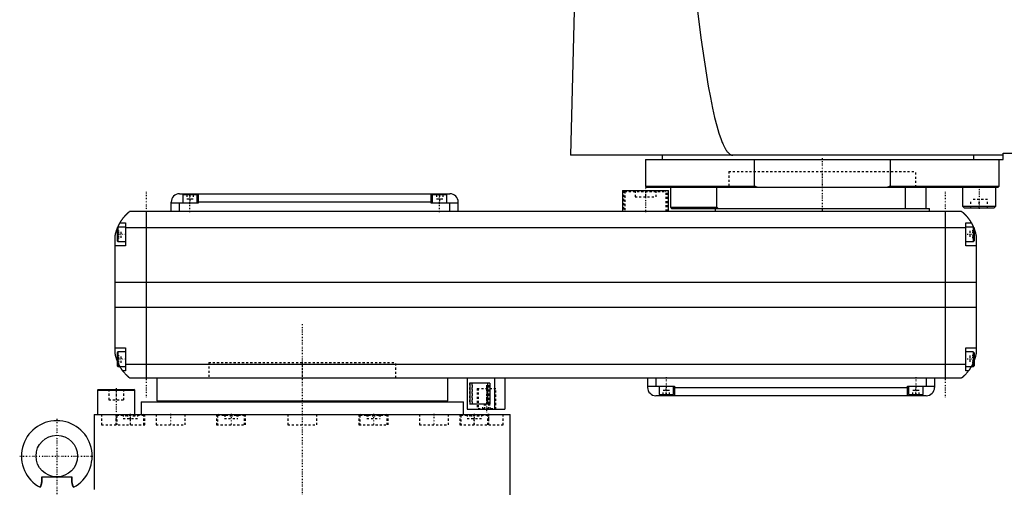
# Model space of a CAD drawing. Extents: x -181 to 706, y -1 to 1168.
# Tile 2 of 5: x -136 to 338, y 328 to 553. Entities that reach past the tile are written whole.
import ezdxf

# ---------------------------------------------------------------- set-up
doc = ezdxf.new("R2010")
doc.units = 0
doc.linetypes.add('CENTER', pattern=[1.5, 0.45, -0.5, 0.05, -0.5])
doc.linetypes.add('DASHED', pattern=[2, 1, -1])
for name, color, linetype in [('AM_0', 7, 'CONTINUOUS'), ('AM_3', 7, 'DASHED'), ('AM_7', 7, 'CENTER')]:
    doc.layers.add(name, color=color, linetype=linetype)

msp = doc.modelspace()

# ---------------------------------------------------------------- linework, layer by layer
at = {"layer": 'AM_0', "color": 7, "linetype": 'CONTINUOUS'}
for p, q in [((131.05, 568.63), (128.96, 487.5)), ((337, 485.5), (337, 488.5)), ((337, 488.5), (379, 488.5)), ((337, 487.5), (128.96, 487.5)), ((165, 485.5), (165, 472.7)), ((165, 485.5), (337, 485.5)), ((173, 487.5), (173, 485.5)), ((217.4, 472.7), (217.4, 485.5)), ((282.6, 485.5), (282.6, 472.7)), ((322.83, 485.5), (322.83, 487.5)), ((335, 472.7), (335, 485.5)), ((-59, 469), (71, 469)), ((-54, 469), (-54, 468.5)), ((-50, 469), (-50, 464.5)), ((62, 464.5), (62, 469)), ((66, 469), (66, 468.5)), ((154, 470.5), (154, 460.5)), ((154, 470.5), (176, 470.5)), ((165, 472.7), (165.5, 472.2)), ((165, 472.7), (217.4, 472.7)), ((165.5, 472.2), (334.5, 472.2)), ((176, 460.5), (176, 470.5)), ((177, 472.2), (177, 462.5)), ((199.28, 462.5), (199.28, 472.2)), ((218.73, 472.2), (217.4, 472.7)), ((282.6, 472.7), (281.27, 472.2)), ((282.6, 472.7), (335, 472.7)), ((290, 462), (290, 472.2)), ((300, 462), (300, 472.2)), ((317.55, 472.2), (317.45, 472.1)), ((317.45, 472.1), (317.45, 463)), ((317.45, 472.1), (333.45, 472.1)), ((333.45, 472.1), (333.35, 472.2)), ((333.45, 463), (333.45, 472.1)), ((334.5, 472.2), (335, 472.7)), ((-63, 460.5), (-63, 465)), ((-50, 464.5), (-63, 464.5)), ((-59, 460.5), (-59, 464.5)), ((-57.5, 468.5), (-57.5, 464.5)), ((-50.5, 468.5), (-57.5, 468.5)), ((-50.5, 464.5), (-50.5, 468.5)), ((62, 465), (-50, 465)), ((75, 464.5), (62, 464.5)), ((62.5, 468.5), (62.5, 464.5)), ((69.5, 468.5), (62.5, 468.5)), ((69.5, 464.5), (69.5, 468.5)), ((71, 460.5), (71, 464.5)), ((75, 460.5), (75, 465)), ((317, 460.5), (-83, 460.5)), ((-75, 460.5), (-75, 380.5)), ((177, 462.5), (177.5, 462)), ((177, 462.5), (199.28, 462.5)), ((177.5, 462), (301.5, 462)), ((198.5, 462), (198.5, 460.5)), ((200, 462), (199.28, 462.5)), ((301.5, 460.5), (301.5, 462)), ((309, 460.5), (309, 380.5)), ((317.45, 463), (318.25, 462.2)), ((317.45, 463), (333.45, 463)), ((318.25, 462.2), (332.65, 462.2)), ((332.65, 462.2), (333.45, 463)), ((-87.65, 455), (-85, 455)), ((-85, 455), (-85, 444)), ((319, 444), (319, 455)), ((319, 455), (321.65, 455)), ((-88.6, 453), (-89, 452.6)), ((-89, 452.6), (-89, 446.4)), ((-85, 453), (-88.6, 453)), ((-88.6, 453), (-88.6, 446)), ((-85, 452.8), (319, 452.8)), ((322.6, 453), (319, 453)), ((323, 452.6), (322.6, 453)), ((322.6, 453), (322.6, 446)), ((323, 452.6), (323, 446.4)), ((-90, 392.5), (-90, 448.5)), ((-89, 446.4), (-88.6, 446)), ((-88.6, 446), (-85, 446)), ((319, 446), (322.6, 446)), ((322.6, 446), (323, 446.4)), ((324, 448.5), (324, 392.5)), ((-85, 444), (-90, 444)), ((324, 444), (319, 444)), ((-90, 426.46), (324, 426.46)), ((-90, 414.6), (324, 414.6)), ((-90, 395), (-85, 395)), ((-88.6, 393), (-89, 392.6)), ((-85, 393), (-88.6, 393)), ((-88.6, 393), (-88.6, 386)), ((-85, 395), (-85, 384)), ((319, 395), (324, 395)), ((319, 384), (319, 395)), ((322.6, 393), (319, 393)), ((323, 392.6), (322.6, 393)), ((322.6, 393), (322.6, 386)), ((-89, 392.6), (-89, 386.4)), ((323, 392.6), (323, 386.4)), ((-89, 386.4), (-88.6, 386)), ((-88.6, 386), (-85, 386)), ((-85, 384), (-86.34, 384)), ((-85, 387.22), (319, 387.22)), ((319, 386), (322.6, 386)), ((320.34, 384), (319, 384)), ((322.6, 386), (323, 386.4)), ((-83, 380.5), (317, 380.5)), ((-70, 380.5), (-70, 369.5)), ((70, 369.5), (70, 380.5)), ((79.35, 380.5), (79.35, 365.5)), ((92.35, 380.5), (92.35, 365.5)), ((97.35, 380.5), (97.35, 365.5)), ((166, 380.5), (166, 376)), ((170, 380.5), (170, 376.5)), ((300, 380.5), (300, 376.5)), ((304, 380.5), (304, 376)), ((-98.1, 375), (-98.5, 374.6)), ((-98.5, 374.6), (-98.5, 363)), ((-98.5, 374.6), (-80.5, 374.6)), ((-98.1, 375), (-80.9, 375)), ((-80.5, 374.6), (-80.9, 375)), ((-80.5, 363), (-80.5, 374.6)), ((90.17, 378), (80.74, 378)), ((80.74, 368), (80.74, 378)), ((89.06, 378), (89.06, 368)), ((90.17, 378), (90.17, 368)), ((166, 376.5), (179, 376.5)), ((171.5, 376.5), (171.5, 372.5)), ((178.5, 372.5), (178.5, 376.5)), ((179, 376.5), (179, 372)), ((179, 376), (291, 376)), ((291, 376.5), (304, 376.5)), ((291, 372), (291, 376.5)), ((291.5, 376.5), (291.5, 372.5)), ((298.5, 372.5), (298.5, 376.5)), ((-70, 369.5), (70, 369.5)), ((-55, 369.5), (-55, 369)), ((55, 369), (55, 369.5)), ((300, 372), (170, 372)), ((171.5, 372.5), (178.5, 372.5)), ((175, 372), (175, 372.5)), ((291.5, 372.5), (298.5, 372.5)), ((295, 372), (295, 372.5)), ((-77.5, 369), (-77.5, 363)), ((-77.5, 369), (77.5, 369)), ((77.5, 363), (77.5, 369)), ((79.35, 365.5), (97.35, 365.5)), ((90.17, 368), (80.74, 368)), ((-100, 363), (-100, 327)), ((-100, 363), (100, 363)), ((100, 169.7), (100, 363)), ((-125.28, 333), (-110.72, 333))]:
    msp.add_line(p, q, dxfattribs=at)
for points in [[(188.61, 568.63, 0), (191.63, 543.92, 0), (195.19, 520.7, 0), (196.21, 515.19, 0), (197.23, 510.17, 0), (197.74, 507.85, 0), (198.25, 505.66, 0), (199.28, 501.64, 0), (200.31, 498.12, 0), (201.33, 495.11, 0), (201.93, 493.58, 0), (202.11, 493.17, 0), (202.28, 492.78, 0), (202.36, 492.59, 0), (202.45, 492.41, 0), (202.62, 492.04, 0), (202.79, 491.69, 0), (202.96, 491.36, 0), (203.13, 491.04, 0), (203.31, 490.73, 0), (203.39, 490.58, 0), (203.48, 490.44, 0), (203.65, 490.16, 0), (203.82, 489.89, 0), (203.91, 489.76, 0), (203.99, 489.64, 0), (204.16, 489.4, 0), (204.34, 489.18, 0), (204.42, 489.07, 0), (204.51, 488.97, 0), (204.68, 488.77, 0), (204.85, 488.59, 0), (205.02, 488.42, 0), (205.2, 488.27, 0), (205.37, 488.13, 0), (205.45, 488.07, 0), (205.54, 488, 0), (205.71, 487.89, 0), (205.88, 487.8, 0), (206.05, 487.71, 0), (206.16, 487.67, 0), (206.18, 487.66, 0), (206.21, 487.65, 0), (206.23, 487.64, 0), (206.24, 487.64, 0), (206.27, 487.63, 0), (206.3, 487.62, 0), (206.33, 487.61, 0), (206.36, 487.6, 0), (206.38, 487.59, 0), (206.4, 487.59, 0), (206.41, 487.58, 0), (206.44, 487.57, 0), (206.47, 487.57, 0), (206.48, 487.56, 0), (206.5, 487.56, 0), (206.53, 487.55, 0), (206.56, 487.55, 0), (206.57, 487.54, 0), (206.58, 487.54, 0), (206.61, 487.54, 0), (206.64, 487.53, 0), (206.67, 487.53, 0), (206.7, 487.52, 0), (206.73, 487.52, 0), (206.74, 487.52, 0), (206.76, 487.51, 0), (206.79, 487.51, 0), (206.81, 487.51, 0), (206.84, 487.51, 0), (206.87, 487.5, 0), (206.9, 487.5, 0), (206.91, 487.5, 0), (206.93, 487.5, 0), (206.96, 487.5, 0), (206.99, 487.5, 0), (207, 487.5, 0)], [(-87.65, 455, 0), (-87.62, 455.05, 0), (-87.57, 455.14, 0), (-87.52, 455.23, 0), (-87.49, 455.27, 0), (-87.46, 455.32, 0), (-87.41, 455.41, 0), (-87.35, 455.5, 0), (-87.3, 455.59, 0), (-87.24, 455.68, 0), (-87.19, 455.76, 0), (-87.16, 455.81, 0), (-87.13, 455.85, 0), (-87.07, 455.94, 0), (-87.02, 456.03, 0), (-86.96, 456.11, 0), (-86.9, 456.2, 0), (-86.85, 456.28, 0), (-86.82, 456.33, 0), (-86.79, 456.37, 0), (-86.73, 456.45, 0), (-86.67, 456.53, 0), (-86.64, 456.58, 0), (-86.62, 456.62, 0), (-86.56, 456.7, 0), (-86.5, 456.78, 0), (-86.47, 456.82, 0), (-86.44, 456.86, 0), (-86.38, 456.94, 0), (-86.33, 457.01, 0), (-86.27, 457.09, 0), (-86.21, 457.17, 0), (-86.15, 457.24, 0), (-86.12, 457.28, 0), (-86.1, 457.32, 0), (-86.04, 457.39, 0), (-85.98, 457.46, 0), (-85.92, 457.54, 0), (-85.87, 457.61, 0), (-85.81, 457.68, 0), (-85.78, 457.71, 0), (-85.75, 457.75, 0), (-85.69, 457.82, 0), (-85.64, 457.89, 0), (-85.58, 457.95, 0), (-85.52, 458.02, 0), (-85.47, 458.08, 0), (-85.44, 458.12, 0), (-85.41, 458.15, 0), (-85.36, 458.21, 0), (-85.3, 458.28, 0), (-85.25, 458.34, 0), (-85.19, 458.4, 0), (-85.14, 458.46, 0), (-85.11, 458.49, 0), (-85.08, 458.52, 0), (-85.03, 458.58, 0), (-84.97, 458.64, 0), (-84.92, 458.7, 0), (-84.87, 458.75, 0), (-84.81, 458.81, 0), (-84.79, 458.84, 0), (-84.76, 458.87, 0), (-84.71, 458.92, 0), (-84.66, 458.98, 0), (-84.63, 459, 0), (-84.6, 459.03, 0), (-84.55, 459.08, 0), (-84.5, 459.13, 0), (-84.48, 459.16, 0), (-84.45, 459.18, 0), (-84.4, 459.23, 0), (-84.35, 459.28, 0), (-84.3, 459.33, 0), (-84.25, 459.38, 0), (-84.2, 459.43, 0), (-84.18, 459.45, 0), (-84.16, 459.47, 0), (-84.11, 459.52, 0), (-84.06, 459.56, 0), (-84.02, 459.61, 0), (-83.97, 459.65, 0), (-83.93, 459.69, 0), (-83.9, 459.71, 0), (-83.88, 459.73, 0), (-83.84, 459.77, 0), (-83.8, 459.81, 0), (-83.75, 459.85, 0), (-83.71, 459.88, 0), (-83.67, 459.92, 0), (-83.66, 459.94, 0), (-83.64, 459.95, 0), (-83.6, 459.99, 0), (-83.56, 460.02, 0), (-83.53, 460.05, 0), (-83.49, 460.08, 0), (-83.46, 460.11, 0), (-83.44, 460.13, 0), (-83.43, 460.14, 0), (-83.39, 460.17, 0), (-83.36, 460.19, 0), (-83.34, 460.22, 0), (-83.31, 460.24, 0), (-83.28, 460.27, 0), (-83.27, 460.28, 0), (-83.25, 460.29, 0), (-83.23, 460.31, 0), (-83.21, 460.33, 0), (-83.2, 460.34, 0), (-83.18, 460.35, 0), (-83.16, 460.36, 0), (-83.14, 460.38, 0), (-83.13, 460.39, 0), (-83.13, 460.4, 0), (-83.11, 460.41, 0), (-83.09, 460.42, 0), (-83.08, 460.44, 0), (-83.06, 460.45, 0), (-83.05, 460.46, 0), (-83.05, 460.46, 0), (-83.04, 460.47, 0), (-83.03, 460.47, 0), (-83.02, 460.48, 0), (-83.02, 460.49, 0), (-83.01, 460.49, 0), (-83.01, 460.49, 0), (-83.01, 460.5, 0), (-83, 460.5, 0), (-83, 460.5, 0), (-83, 460.5, 0), (-83, 460.5, 0)], [(317, 460.5, 0), (317, 460.5, 0), (317, 460.5, 0), (317, 460.5, 0), (317.01, 460.5, 0), (317.01, 460.49, 0), (317.01, 460.49, 0), (317.02, 460.49, 0), (317.02, 460.48, 0), (317.03, 460.47, 0), (317.04, 460.47, 0), (317.05, 460.46, 0), (317.05, 460.46, 0), (317.06, 460.45, 0), (317.08, 460.44, 0), (317.09, 460.42, 0), (317.11, 460.41, 0), (317.12, 460.4, 0), (317.13, 460.39, 0), (317.14, 460.38, 0), (317.16, 460.37, 0), (317.18, 460.35, 0), (317.19, 460.34, 0), (317.2, 460.33, 0), (317.23, 460.31, 0), (317.25, 460.29, 0), (317.27, 460.28, 0), (317.28, 460.27, 0), (317.3, 460.24, 0), (317.33, 460.22, 0), (317.36, 460.2, 0), (317.39, 460.17, 0), (317.42, 460.14, 0), (317.44, 460.13, 0), (317.46, 460.11, 0), (317.49, 460.08, 0), (317.52, 460.05, 0), (317.56, 460.02, 0), (317.6, 459.99, 0), (317.63, 459.96, 0), (317.65, 459.94, 0), (317.67, 459.92, 0), (317.71, 459.89, 0), (317.75, 459.85, 0), (317.79, 459.81, 0), (317.83, 459.77, 0), (317.88, 459.74, 0), (317.9, 459.72, 0), (317.92, 459.69, 0), (317.96, 459.65, 0), (318.01, 459.61, 0), (318.06, 459.57, 0), (318.1, 459.52, 0), (318.15, 459.48, 0), (318.17, 459.46, 0), (318.2, 459.43, 0), (318.25, 459.39, 0), (318.29, 459.34, 0), (318.34, 459.29, 0), (318.39, 459.24, 0), (318.44, 459.19, 0), (318.47, 459.17, 0), (318.49, 459.14, 0), (318.54, 459.09, 0), (318.6, 459.04, 0), (318.62, 459.01, 0), (318.65, 458.98, 0), (318.7, 458.93, 0), (318.75, 458.87, 0), (318.78, 458.85, 0), (318.81, 458.82, 0), (318.86, 458.76, 0), (318.91, 458.71, 0), (318.97, 458.65, 0), (319.02, 458.59, 0), (319.07, 458.53, 0), (319.1, 458.5, 0), (319.13, 458.47, 0), (319.18, 458.41, 0), (319.24, 458.35, 0), (319.29, 458.28, 0), (319.35, 458.22, 0), (319.41, 458.16, 0), (319.43, 458.12, 0), (319.46, 458.09, 0), (319.52, 458.02, 0), (319.58, 457.96, 0), (319.63, 457.89, 0), (319.69, 457.82, 0), (319.75, 457.75, 0), (319.78, 457.72, 0), (319.81, 457.68, 0), (319.86, 457.61, 0), (319.92, 457.54, 0), (319.98, 457.46, 0), (320.04, 457.39, 0), (320.1, 457.32, 0), (320.13, 457.28, 0), (320.15, 457.24, 0), (320.21, 457.16, 0), (320.27, 457.09, 0), (320.33, 457.01, 0), (320.39, 456.93, 0), (320.45, 456.85, 0), (320.48, 456.81, 0), (320.51, 456.77, 0), (320.56, 456.69, 0), (320.62, 456.61, 0), (320.65, 456.57, 0), (320.68, 456.52, 0), (320.74, 456.44, 0), (320.8, 456.36, 0), (320.83, 456.32, 0), (320.85, 456.27, 0), (320.91, 456.19, 0), (320.97, 456.1, 0), (321.02, 456.02, 0), (321.08, 455.93, 0), (321.14, 455.84, 0), (321.16, 455.8, 0), (321.19, 455.76, 0), (321.25, 455.67, 0), (321.3, 455.58, 0), (321.49, 455.27, 0), (321.65, 455, 0)], [(-88.69, 452.91, 0), (-88.65, 453.01, 0), (-88.56, 453.21, 0), (-88.47, 453.4, 0), (-88.43, 453.49, 0), (-88.39, 453.58, 0), (-88.31, 453.76, 0), (-88.22, 453.92, 0), (-88.14, 454.08, 0), (-88.07, 454.23, 0), (-88, 454.36, 0), (-87.96, 454.43, 0), (-87.93, 454.49, 0), (-87.87, 454.6, 0), (-87.82, 454.7, 0), (-87.77, 454.79, 0), (-87.73, 454.86, 0), (-87.7, 454.91, 0), (-87.68, 454.94, 0), (-87.67, 454.96, 0), (-87.66, 454.98, 0), (-87.65, 455, 0), (-87.65, 455, 0)], [(321.65, 455, 0), (321.65, 455, 0), (321.66, 454.98, 0), (321.67, 454.96, 0), (321.68, 454.94, 0), (321.7, 454.91, 0), (321.73, 454.86, 0), (321.77, 454.79, 0), (321.82, 454.7, 0), (321.87, 454.6, 0), (321.93, 454.49, 0), (321.96, 454.43, 0), (322, 454.36, 0), (322.07, 454.23, 0), (322.14, 454.08, 0), (322.22, 453.92, 0), (322.31, 453.76, 0), (322.39, 453.58, 0), (322.43, 453.49, 0), (322.47, 453.4, 0), (322.56, 453.21, 0), (322.65, 453.01, 0), (322.69, 452.91, 0)], [(-90, 448.5, 0), (-89.98, 448.61, 0), (-89.94, 448.82, 0), (-89.9, 449.03, 0), (-89.88, 449.13, 0), (-89.86, 449.23, 0), (-89.81, 449.44, 0), (-89.77, 449.64, 0), (-89.72, 449.85, 0), (-89.66, 450.05, 0), (-89.61, 450.26, 0), (-89.58, 450.36, 0), (-89.55, 450.46, 0), (-89.49, 450.67, 0), (-89.43, 450.87, 0), (-89.37, 451.08, 0), (-89.31, 451.28, 0), (-89.24, 451.48, 0), (-89.21, 451.57, 0), (-89.17, 451.67, 0), (-89.1, 451.86, 0), (-89.03, 452.05, 0), (-89, 452.14, 0)], [(323, 452.14, 0), (323.03, 452.05, 0), (323.1, 451.86, 0), (323.17, 451.67, 0), (323.21, 451.57, 0), (323.24, 451.48, 0), (323.31, 451.28, 0), (323.37, 451.08, 0), (323.43, 450.87, 0), (323.49, 450.67, 0), (323.55, 450.46, 0), (323.58, 450.36, 0), (323.61, 450.26, 0), (323.66, 450.05, 0), (323.72, 449.85, 0), (323.77, 449.64, 0), (323.81, 449.44, 0), (323.86, 449.23, 0), (323.88, 449.13, 0), (323.9, 449.03, 0), (323.94, 448.82, 0), (323.98, 448.61, 0), (324, 448.5, 0)], [(-89, 388.86, 0), (-89.04, 388.96, 0), (-89.11, 389.16, 0), (-89.18, 389.36, 0), (-89.22, 389.46, 0), (-89.25, 389.56, 0), (-89.32, 389.76, 0), (-89.38, 389.97, 0), (-89.45, 390.18, 0), (-89.51, 390.39, 0), (-89.57, 390.59, 0), (-89.6, 390.7, 0), (-89.63, 390.8, 0), (-89.68, 391.01, 0), (-89.73, 391.22, 0), (-89.78, 391.43, 0), (-89.83, 391.63, 0), (-89.87, 391.83, 0), (-89.89, 391.93, 0), (-89.91, 392.03, 0), (-89.95, 392.22, 0), (-89.98, 392.41, 0), (-90, 392.5, 0)], [(324, 392.5, 0), (323.98, 392.41, 0), (323.95, 392.22, 0), (323.91, 392.03, 0), (323.89, 391.93, 0), (323.87, 391.83, 0), (323.83, 391.63, 0), (323.78, 391.43, 0), (323.73, 391.22, 0), (323.68, 391.01, 0), (323.63, 390.8, 0), (323.6, 390.7, 0), (323.57, 390.59, 0), (323.51, 390.39, 0), (323.45, 390.18, 0), (323.38, 389.97, 0), (323.32, 389.76, 0), (323.25, 389.56, 0), (323.22, 389.46, 0), (323.18, 389.36, 0), (323.11, 389.16, 0), (323.04, 388.96, 0), (323, 388.86, 0)], [(-86.34, 384, 0), (-86.34, 384, 0), (-86.35, 384.02, 0), (-86.37, 384.04, 0), (-86.38, 384.06, 0), (-86.4, 384.08, 0), (-86.44, 384.14, 0), (-86.49, 384.21, 0), (-86.55, 384.29, 0), (-86.62, 384.39, 0), (-86.7, 384.5, 0), (-86.74, 384.56, 0), (-86.78, 384.62, 0), (-86.87, 384.75, 0), (-86.96, 384.89, 0), (-87.06, 385.04, 0), (-87.16, 385.2, 0), (-87.27, 385.36, 0), (-87.32, 385.45, 0), (-87.37, 385.53, 0), (-87.48, 385.71, 0), (-87.59, 385.9, 0), (-87.65, 386, 0)], [(-83, 380.5, 0), (-83, 380.5, 0), (-83.01, 380.51, 0), (-83.02, 380.51, 0), (-83.02, 380.52, 0), (-83.03, 380.52, 0), (-83.03, 380.52, 0), (-83.04, 380.53, 0), (-83.04, 380.54, 0), (-83.05, 380.54, 0), (-83.06, 380.55, 0), (-83.07, 380.56, 0), (-83.07, 380.56, 0), (-83.08, 380.57, 0), (-83.09, 380.57, 0), (-83.1, 380.58, 0), (-83.11, 380.59, 0), (-83.11, 380.59, 0), (-83.13, 380.61, 0), (-83.14, 380.62, 0), (-83.15, 380.62, 0), (-83.16, 380.63, 0), (-83.17, 380.64, 0), (-83.19, 380.66, 0), (-83.21, 380.67, 0), (-83.22, 380.69, 0), (-83.24, 380.7, 0), (-83.25, 380.71, 0), (-83.26, 380.72, 0), (-83.28, 380.74, 0), (-83.3, 380.75, 0), (-83.32, 380.77, 0), (-83.35, 380.79, 0), (-83.37, 380.81, 0), (-83.38, 380.82, 0), (-83.39, 380.83, 0), (-83.42, 380.85, 0), (-83.44, 380.87, 0), (-83.47, 380.9, 0), (-83.49, 380.92, 0), (-83.52, 380.94, 0), (-83.54, 380.96, 0), (-83.55, 380.97, 0), (-83.58, 380.99, 0), (-83.61, 381.02, 0), (-83.64, 381.05, 0), (-83.67, 381.07, 0), (-83.7, 381.1, 0), (-83.71, 381.11, 0), (-83.73, 381.13, 0), (-83.76, 381.16, 0), (-83.79, 381.19, 0), (-83.83, 381.22, 0), (-83.86, 381.25, 0), (-83.89, 381.28, 0), (-83.91, 381.3, 0), (-83.93, 381.31, 0), (-83.96, 381.35, 0), (-84, 381.38, 0), (-84.02, 381.4, 0), (-84.04, 381.41, 0), (-84.07, 381.45, 0), (-84.11, 381.48, 0), (-84.13, 381.5, 0), (-84.15, 381.52, 0), (-84.19, 381.56, 0), (-84.22, 381.59, 0), (-84.26, 381.63, 0), (-84.3, 381.67, 0), (-84.34, 381.71, 0), (-84.36, 381.73, 0), (-84.38, 381.75, 0), (-84.42, 381.79, 0), (-84.46, 381.83, 0), (-84.6, 381.97, 0), (-84.86, 382.23, 0), (-85.11, 382.51, 0), (-85.38, 382.81, 0), (-85.51, 382.97, 0), (-85.65, 383.13, 0), (-85.92, 383.46, 0), (-86.2, 383.82, 0), (-86.34, 384, 0)], [(320.34, 384, 0), (320.2, 383.81, 0), (319.92, 383.45, 0), (319.64, 383.11, 0), (319.5, 382.95, 0), (319.36, 382.79, 0), (319.1, 382.49, 0), (318.84, 382.22, 0), (318.59, 381.96, 0), (318.45, 381.81, 0), (318.41, 381.77, 0), (318.37, 381.73, 0), (318.35, 381.71, 0), (318.33, 381.69, 0), (318.29, 381.66, 0), (318.25, 381.62, 0), (318.21, 381.58, 0), (318.17, 381.55, 0), (318.14, 381.51, 0), (318.12, 381.49, 0), (318.1, 381.47, 0), (318.06, 381.44, 0), (318.03, 381.4, 0), (318.01, 381.39, 0), (317.99, 381.37, 0), (317.96, 381.34, 0), (317.92, 381.31, 0), (317.9, 381.29, 0), (317.89, 381.27, 0), (317.85, 381.24, 0), (317.82, 381.21, 0), (317.79, 381.18, 0), (317.75, 381.15, 0), (317.72, 381.12, 0), (317.71, 381.11, 0), (317.69, 381.09, 0), (317.66, 381.07, 0), (317.63, 381.04, 0), (317.6, 381.01, 0), (317.57, 380.99, 0), (317.54, 380.96, 0), (317.53, 380.95, 0), (317.52, 380.94, 0), (317.49, 380.91, 0), (317.46, 380.89, 0), (317.44, 380.87, 0), (317.41, 380.85, 0), (317.39, 380.83, 0), (317.38, 380.82, 0), (317.37, 380.81, 0), (317.34, 380.79, 0), (317.32, 380.77, 0), (317.3, 380.75, 0), (317.28, 380.73, 0), (317.26, 380.72, 0), (317.25, 380.71, 0), (317.24, 380.7, 0), (317.22, 380.69, 0), (317.2, 380.67, 0), (317.19, 380.66, 0), (317.17, 380.64, 0), (317.16, 380.63, 0), (317.15, 380.62, 0), (317.14, 380.62, 0), (317.13, 380.61, 0), (317.11, 380.59, 0), (317.11, 380.59, 0), (317.1, 380.58, 0), (317.09, 380.57, 0), (317.08, 380.57, 0), (317.07, 380.56, 0), (317.07, 380.56, 0), (317.06, 380.55, 0), (317.05, 380.54, 0), (317.04, 380.54, 0), (317.04, 380.53, 0), (317.03, 380.52, 0), (317.03, 380.52, 0), (317.02, 380.52, 0), (317.02, 380.51, 0), (317.01, 380.51, 0), (317, 380.5, 0), (317, 380.5, 0)], [(321.65, 386, 0), (321.59, 385.9, 0), (321.48, 385.71, 0), (321.37, 385.53, 0), (321.32, 385.45, 0), (321.27, 385.36, 0), (321.16, 385.2, 0), (321.06, 385.04, 0), (320.96, 384.89, 0), (320.87, 384.75, 0), (320.78, 384.62, 0), (320.74, 384.56, 0), (320.7, 384.5, 0), (320.62, 384.39, 0), (320.55, 384.29, 0), (320.49, 384.21, 0), (320.44, 384.14, 0), (320.4, 384.08, 0), (320.38, 384.06, 0), (320.37, 384.04, 0), (320.35, 384.02, 0), (320.34, 384, 0), (320.34, 384, 0)], [(-125.28, 333, 0), (-125.26, 332.81, 0), (-125.24, 332.58, 0), (-125.23, 332.51, 0), (-125.23, 332.45, 0), (-125.23, 332.42, 0), (-125.22, 332.38, 0), (-125.22, 332.32, 0), (-125.22, 332.25, 0), (-125.21, 332.18, 0), (-125.21, 332.12, 0), (-125.2, 332.05, 0), (-125.2, 332.02, 0), (-125.2, 331.99, 0), (-125.2, 331.92, 0), (-125.2, 331.85, 0), (-125.2, 331.82, 0), (-125.2, 331.79, 0), (-125.19, 331.72, 0), (-125.19, 331.65, 0), (-125.19, 331.62, 0), (-125.19, 331.59, 0), (-125.19, 331.52, 0), (-125.19, 331.45, 0), (-125.2, 331.39, 0), (-125.2, 331.32, 0), (-125.2, 331.26, 0), (-125.2, 331.22, 0), (-125.2, 331.19, 0), (-125.2, 331.12, 0), (-125.21, 331.06, 0), (-125.21, 330.99, 0), (-125.22, 330.93, 0), (-125.22, 330.86, 0), (-125.22, 330.83, 0), (-125.23, 330.8, 0), (-125.23, 330.73, 0), (-125.24, 330.67, 0), (-125.24, 330.61, 0), (-125.25, 330.54, 0), (-125.26, 330.48, 0), (-125.26, 330.45, 0), (-125.27, 330.42, 0), (-125.28, 330.35, 0), (-125.28, 330.29, 0), (-125.29, 330.23, 0), (-125.3, 330.17, 0), (-125.31, 330.11, 0), (-125.32, 330.08, 0), (-125.32, 330.05, 0), (-125.34, 329.99, 0), (-125.35, 329.93, 0), (-125.36, 329.87, 0), (-125.37, 329.81, 0), (-125.38, 329.76, 0), (-125.39, 329.73, 0), (-125.4, 329.7, 0), (-125.41, 329.64, 0), (-125.42, 329.59, 0), (-125.43, 329.56, 0), (-125.44, 329.53, 0), (-125.45, 329.48, 0), (-125.46, 329.43, 0), (-125.47, 329.4, 0), (-125.48, 329.37, 0), (-125.49, 329.32, 0), (-125.51, 329.27, 0), (-125.52, 329.22, 0), (-125.54, 329.17, 0), (-125.55, 329.12, 0), (-125.56, 329.1, 0), (-125.57, 329.08, 0), (-125.58, 329.03, 0), (-125.6, 328.99, 0), (-125.61, 328.94, 0), (-125.63, 328.9, 0), (-125.64, 328.85, 0), (-125.65, 328.83, 0), (-125.66, 328.81, 0), (-125.67, 328.77, 0), (-125.69, 328.73, 0), (-125.7, 328.69, 0), (-125.72, 328.66, 0), (-125.73, 328.62, 0), (-125.74, 328.6, 0), (-125.74, 328.58, 0), (-125.76, 328.55, 0), (-125.77, 328.51, 0), (-125.78, 328.48, 0), (-125.8, 328.45, 0), (-125.81, 328.42, 0), (-125.82, 328.4, 0), (-125.82, 328.39, 0), (-125.83, 328.36, 0), (-125.85, 328.33, 0), (-125.86, 328.31, 0), (-125.87, 328.28, 0), (-125.88, 328.26, 0), (-125.89, 328.25, 0), (-125.89, 328.23, 0), (-125.9, 328.21, 0), (-125.91, 328.19, 0), (-125.91, 328.18, 0), (-125.92, 328.17, 0), (-125.93, 328.15, 0), (-125.94, 328.13, 0), (-125.94, 328.13, 0), (-125.94, 328.12, 0), (-125.95, 328.1, 0), (-125.96, 328.09, 0), (-125.96, 328.07, 0), (-125.97, 328.06, 0), (-125.98, 328.05, 0), (-125.98, 328.05, 0), (-125.98, 328.04, 0), (-125.98, 328.03, 0), (-125.99, 328.02, 0), (-125.99, 328.02, 0), (-125.99, 328.01, 0), (-126, 328.01, 0), (-126, 328.01, 0), (-126, 328, 0), (-126, 328, 0), (-126, 328, 0), (-126, 328, 0)], [(-110, 328, 0), (-110, 328, 0), (-110, 328, 0), (-110, 328, 0), (-110, 328.01, 0), (-110, 328.01, 0), (-110.01, 328.01, 0), (-110.01, 328.02, 0), (-110.01, 328.02, 0), (-110.02, 328.03, 0), (-110.02, 328.04, 0), (-110.02, 328.05, 0), (-110.02, 328.05, 0), (-110.03, 328.06, 0), (-110.04, 328.07, 0), (-110.04, 328.09, 0), (-110.05, 328.1, 0), (-110.06, 328.12, 0), (-110.06, 328.13, 0), (-110.06, 328.13, 0), (-110.07, 328.15, 0), (-110.08, 328.17, 0), (-110.09, 328.18, 0), (-110.09, 328.19, 0), (-110.1, 328.21, 0), (-110.11, 328.23, 0), (-110.11, 328.25, 0), (-110.12, 328.26, 0), (-110.13, 328.28, 0), (-110.14, 328.31, 0), (-110.15, 328.33, 0), (-110.17, 328.36, 0), (-110.18, 328.39, 0), (-110.18, 328.4, 0), (-110.19, 328.42, 0), (-110.2, 328.45, 0), (-110.22, 328.48, 0), (-110.23, 328.51, 0), (-110.24, 328.55, 0), (-110.26, 328.58, 0), (-110.26, 328.6, 0), (-110.27, 328.62, 0), (-110.28, 328.66, 0), (-110.3, 328.69, 0), (-110.31, 328.73, 0), (-110.33, 328.77, 0), (-110.34, 328.81, 0), (-110.35, 328.83, 0), (-110.36, 328.85, 0), (-110.37, 328.9, 0), (-110.39, 328.94, 0), (-110.4, 328.99, 0), (-110.42, 329.03, 0), (-110.43, 329.08, 0), (-110.44, 329.1, 0), (-110.45, 329.12, 0), (-110.46, 329.17, 0), (-110.48, 329.22, 0), (-110.49, 329.27, 0), (-110.51, 329.32, 0), (-110.52, 329.37, 0), (-110.53, 329.4, 0), (-110.54, 329.43, 0), (-110.55, 329.48, 0), (-110.56, 329.53, 0), (-110.57, 329.56, 0), (-110.58, 329.59, 0), (-110.59, 329.64, 0), (-110.6, 329.7, 0), (-110.61, 329.73, 0), (-110.62, 329.75, 0), (-110.63, 329.81, 0), (-110.64, 329.87, 0), (-110.65, 329.93, 0), (-110.66, 329.99, 0), (-110.68, 330.05, 0), (-110.68, 330.08, 0), (-110.69, 330.11, 0), (-110.7, 330.17, 0), (-110.71, 330.23, 0), (-110.72, 330.29, 0), (-110.72, 330.35, 0), (-110.73, 330.42, 0), (-110.74, 330.45, 0), (-110.74, 330.48, 0), (-110.75, 330.54, 0), (-110.76, 330.61, 0), (-110.76, 330.67, 0), (-110.77, 330.73, 0), (-110.77, 330.8, 0), (-110.78, 330.83, 0), (-110.78, 330.86, 0), (-110.78, 330.93, 0), (-110.79, 330.99, 0), (-110.79, 331.06, 0), (-110.8, 331.12, 0), (-110.8, 331.19, 0), (-110.8, 331.22, 0), (-110.8, 331.26, 0), (-110.8, 331.32, 0), (-110.8, 331.39, 0), (-110.81, 331.46, 0), (-110.81, 331.52, 0), (-110.81, 331.59, 0), (-110.81, 331.62, 0), (-110.81, 331.65, 0), (-110.81, 331.72, 0), (-110.8, 331.79, 0), (-110.8, 331.82, 0), (-110.8, 331.85, 0), (-110.8, 331.92, 0), (-110.8, 331.99, 0), (-110.8, 332.02, 0), (-110.8, 332.05, 0), (-110.79, 332.12, 0), (-110.79, 332.19, 0), (-110.78, 332.25, 0), (-110.78, 332.32, 0), (-110.78, 332.38, 0), (-110.77, 332.42, 0), (-110.77, 332.45, 0), (-110.77, 332.51, 0), (-110.76, 332.58, 0), (-110.74, 332.81, 0), (-110.72, 333, 0)]]:
    msp.add_polyline3d(points, dxfattribs=at)
msp.add_circle((-118, 343), 10, dxfattribs=at)
for centre, radius, start, end in [((-59, 465), 4, 90, 180), ((71, 465), 4, 0, 90), ((170, 376), 4, 180, 270), ((300, 376), 4, 270, 0), ((-118, 343), 17, 298.0725, 241.9275)]:
    msp.add_arc(centre, radius, start, end, dxfattribs=at)
at = {"layer": 'AM_3', "color": 6, "linetype": 'DASHED'}
for p, q in [((205, 479.7), (205, 472.2)), ((205, 479.7), (205, 472.2)), ((205, 479.7), (295, 479.7)), ((295, 472.2), (295, 479.7)), ((295, 472.2), (295, 479.7)), ((154.5, 470.5), (154.5, 460.5)), ((155.4, 470.5), (155, 470.1)), ((155, 470.1), (155, 460.5)), ((155, 470.1), (175, 470.1)), ((160, 470.5), (160, 467.5)), ((165, 470.5), (165, 467.5)), ((170, 470.5), (170, 467.5)), ((175, 470.1), (174.6, 470.5)), ((175, 460.5), (175, 470.1)), ((175.5, 460.5), (175.5, 470.5)), ((-55.5, 468.5), (-55.5, 466.5)), ((-55.5, 466.5), (-52.5, 466.5)), ((-54, 468.5), (-54, 464.5)), ((-52.5, 468.5), (-52.5, 466.5)), ((64.5, 468.5), (64.5, 466.5)), ((64.5, 466.5), (67.5, 466.5)), ((66, 468.5), (66, 464.5)), ((67.5, 468.5), (67.5, 466.5)), ((160, 467.5), (170, 467.5)), ((321.45, 462.2), (321.45, 466.2)), ((329.45, 466.2), (321.45, 466.2)), ((325.45, 462.2), (325.45, 466.2)), ((329.45, 462.2), (329.45, 466.2)), ((-89, 451.23), (-87, 451.23)), ((-89, 450.37), (-87, 450.37)), ((-87, 447.77), (-87, 451.23)), ((323, 451.23), (321, 451.23)), ((321, 451.23), (321, 447.77)), ((323, 450.37), (321, 450.37)), ((-89, 448.63), (-87, 448.63)), ((-89, 447.77), (-87, 447.77)), ((323, 448.63), (321, 448.63)), ((323, 447.77), (321, 447.77)), ((-89, 391.23), (-87, 391.23)), ((-89, 390.37), (-87, 390.37)), ((-89, 388.63), (-87, 388.63)), ((-87, 387.77), (-87, 391.23)), ((323, 391.23), (321, 391.23)), ((321, 391.23), (321, 387.77)), ((323, 390.37), (321, 390.37)), ((323, 388.63), (321, 388.63)), ((-89, 387.77), (-87, 387.77)), ((-45, 388), (-45, 380.5)), ((-45, 388), (45, 388)), ((-45, 388), (-45, 380.5)), ((-45, 388), (45, 388)), ((45, 380.5), (45, 388)), ((45, 380.5), (45, 388)), ((323, 387.77), (321, 387.77)), ((-93, 375), (-93, 370)), ((-89.5, 375), (-89.5, 370)), ((-86, 375), (-86, 370)), ((80.42, 378), (80.42, 368)), ((80.74, 378), (80.42, 378)), ((81.53, 378), (81.53, 368)), ((81.85, 368), (81.85, 378)), ((84.1, 375.5), (84.1, 365.5)), ((84.1, 375.5), (93.1, 375.5)), ((84.6, 375.5), (84.6, 365.9)), ((88.74, 368), (88.74, 378)), ((89.85, 368), (89.85, 378)), ((92.6, 365.9), (92.6, 375.5)), ((93.1, 365.5), (93.1, 375.5)), ((173.5, 372.5), (173.5, 374.5)), ((176.5, 374.5), (173.5, 374.5)), ((175, 372.5), (175, 376.5)), ((176.5, 372.5), (176.5, 374.5)), ((293.5, 372.5), (293.5, 374.5)), ((296.5, 374.5), (293.5, 374.5)), ((295, 372.5), (295, 376.5)), ((296.5, 372.5), (296.5, 374.5)), ((-93, 370), (-86, 370)), ((80.74, 368), (80.42, 368)), ((84.6, 365.9), (85, 365.5)), ((84.6, 365.9), (92.6, 365.9)), ((86.87, 365.5), (86.87, 367.5)), ((90.33, 367.5), (86.87, 367.5)), ((87.73, 365.5), (87.73, 367.5)), ((89.47, 365.5), (89.47, 367.5)), ((90.33, 365.5), (90.33, 367.5)), ((92.2, 365.5), (92.6, 365.9)), ((-96.5, 363), (-96.5, 358)), ((-89.69, 363), (-89.69, 358)), ((-88.79, 363), (-89.19, 362.6)), ((-89.19, 362.6), (-89.19, 358)), ((-89.19, 362.6), (-76.19, 362.6)), ((-86.12, 363), (-86.12, 361)), ((-86.12, 361), (-79.25, 361)), ((-84.8, 363), (-84.8, 361)), ((-84.01, 363), (-84.01, 361)), ((-82.5, 358), (-82.5, 363)), ((-81.36, 363), (-81.36, 361)), ((-80.58, 363), (-80.58, 361)), ((-79.25, 363), (-79.25, 361)), ((-76.19, 362.6), (-76.59, 363)), ((-76.19, 358), (-76.19, 362.6)), ((-75.69, 358), (-75.69, 363)), ((-70.29, 363), (-70.29, 358)), ((-56.29, 358), (-56.29, 363)), ((-41.25, 363), (-41.25, 358)), ((-40.35, 363), (-40.75, 362.6)), ((-40.75, 362.6), (-40.75, 358)), ((-40.75, 362.6), (-27.75, 362.6)), ((-37.45, 363), (-37.45, 361)), ((-37.45, 361), (-31.05, 361)), ((-37, 363), (-37, 361)), ((-34.7, 363), (-34.7, 361)), ((-33.8, 363), (-33.8, 361)), ((-31.5, 363), (-31.5, 361)), ((-31.05, 363), (-31.05, 361)), ((-27.75, 362.6), (-28.15, 363)), ((-27.75, 358), (-27.75, 362.6)), ((-27.25, 358), (-27.25, 363)), ((-7, 363), (-7, 358)), ((7, 358), (7, 363)), ((27.25, 363), (27.25, 358)), ((28.15, 363), (27.75, 362.6)), ((27.75, 362.6), (27.75, 358)), ((27.75, 362.6), (40.75, 362.6)), ((31.05, 363), (31.05, 361)), ((31.05, 361), (37.45, 361)), ((31.5, 363), (31.5, 361)), ((33.8, 363), (33.8, 361)), ((34.7, 363), (34.7, 361)), ((37, 363), (37, 361)), ((37.45, 363), (37.45, 361)), ((40.75, 362.6), (40.35, 363)), ((40.75, 358), (40.75, 362.6)), ((41.25, 358), (41.25, 363)), ((56.29, 363), (56.29, 358)), ((70.29, 358), (70.29, 363)), ((75.69, 363), (75.69, 358)), ((76.59, 363), (76.19, 362.6)), ((76.19, 362.6), (76.19, 358)), ((76.19, 362.6), (89.19, 362.6)), ((79.25, 363), (79.25, 361)), ((79.25, 361), (86.12, 361)), ((80.58, 363), (80.58, 361)), ((81.36, 363), (81.36, 361)), ((82.5, 363), (82.5, 358)), ((84.01, 363), (84.01, 361)), ((84.8, 363), (84.8, 361)), ((86.12, 363), (86.12, 361)), ((89.19, 362.6), (88.79, 363)), ((89.19, 358), (89.19, 362.6)), ((89.69, 358), (89.69, 363)), ((96.5, 358), (96.5, 363)), ((-96.5, 358), (-75.69, 358)), ((-70.29, 358), (-56.29, 358)), ((-41.25, 358), (-27.25, 358)), ((-7, 358), (7, 358)), ((27.25, 358), (41.25, 358)), ((56.29, 358), (70.29, 358)), ((75.69, 358), (96.5, 358))]:
    msp.add_line(p, q, dxfattribs=at)
for points in [[(-89, 452.14, 0), (-88.95, 452.28, 0), (-88.84, 452.54, 0), (-88.74, 452.79, 0), (-88.69, 452.91, 0)], [(322.69, 452.91, 0), (322.74, 452.79, 0), (322.84, 452.54, 0), (322.95, 452.28, 0), (323, 452.14, 0)], [(-87.65, 386, 0), (-87.69, 386.07, 0), (-87.76, 386.2, 0), (-87.84, 386.34, 0), (-87.88, 386.41, 0), (-87.92, 386.49, 0), (-88, 386.63, 0), (-88.08, 386.78, 0), (-88.15, 386.94, 0), (-88.23, 387.09, 0), (-88.31, 387.25, 0), (-88.35, 387.33, 0), (-88.39, 387.41, 0), (-88.46, 387.58, 0), (-88.54, 387.74, 0), (-88.61, 387.91, 0), (-88.69, 388.08, 0), (-88.76, 388.25, 0), (-88.8, 388.34, 0), (-88.83, 388.43, 0), (-88.9, 388.6, 0), (-88.97, 388.77, 0), (-89, 388.86, 0)], [(323, 388.86, 0), (322.97, 388.77, 0), (322.9, 388.6, 0), (322.83, 388.43, 0), (322.8, 388.34, 0), (322.76, 388.25, 0), (322.69, 388.08, 0), (322.61, 387.91, 0), (322.54, 387.74, 0), (322.46, 387.58, 0), (322.39, 387.41, 0), (322.35, 387.33, 0), (322.31, 387.25, 0), (322.23, 387.09, 0), (322.15, 386.94, 0), (322.08, 386.78, 0), (322, 386.63, 0), (321.92, 386.49, 0), (321.88, 386.41, 0), (321.84, 386.34, 0), (321.76, 386.2, 0), (321.69, 386.07, 0), (321.65, 386, 0)], [(-126, 328, 0), (-126, 328, 0), (-126, 328, 0), (-126, 328, 0), (-126, 328.01, 0), (-126, 328.01, 0), (-125.99, 328.01, 0), (-125.99, 328.02, 0), (-125.99, 328.02, 0), (-125.98, 328.03, 0), (-125.98, 328.04, 0), (-125.98, 328.05, 0), (-125.98, 328.05, 0), (-125.97, 328.06, 0), (-125.96, 328.07, 0), (-125.96, 328.09, 0), (-125.95, 328.1, 0), (-125.94, 328.12, 0), (-125.94, 328.13, 0), (-125.94, 328.13, 0), (-125.93, 328.15, 0), (-125.92, 328.17, 0), (-125.91, 328.18, 0), (-125.91, 328.19, 0), (-125.9, 328.21, 0), (-125.89, 328.23, 0), (-125.89, 328.25, 0), (-125.88, 328.26, 0), (-125.87, 328.28, 0), (-125.86, 328.31, 0), (-125.85, 328.33, 0), (-125.83, 328.36, 0), (-125.82, 328.39, 0), (-125.82, 328.4, 0), (-125.81, 328.42, 0), (-125.8, 328.45, 0), (-125.78, 328.48, 0), (-125.77, 328.51, 0), (-125.76, 328.55, 0), (-125.74, 328.58, 0), (-125.74, 328.6, 0), (-125.73, 328.62, 0), (-125.72, 328.66, 0), (-125.7, 328.69, 0), (-125.69, 328.73, 0), (-125.67, 328.77, 0), (-125.66, 328.81, 0), (-125.65, 328.83, 0), (-125.64, 328.85, 0), (-125.63, 328.9, 0), (-125.61, 328.94, 0), (-125.6, 328.99, 0), (-125.58, 329.03, 0), (-125.57, 329.08, 0), (-125.56, 329.1, 0), (-125.55, 329.12, 0), (-125.54, 329.17, 0), (-125.52, 329.22, 0), (-125.51, 329.27, 0), (-125.49, 329.32, 0), (-125.48, 329.37, 0), (-125.47, 329.4, 0), (-125.46, 329.43, 0), (-125.45, 329.48, 0), (-125.44, 329.53, 0), (-125.43, 329.56, 0), (-125.42, 329.59, 0), (-125.41, 329.64, 0), (-125.4, 329.7, 0), (-125.39, 329.73, 0), (-125.38, 329.75, 0), (-125.37, 329.81, 0), (-125.36, 329.87, 0), (-125.35, 329.93, 0), (-125.34, 329.99, 0), (-125.32, 330.05, 0), (-125.32, 330.08, 0), (-125.31, 330.11, 0), (-125.3, 330.17, 0), (-125.29, 330.23, 0), (-125.28, 330.29, 0), (-125.28, 330.35, 0), (-125.27, 330.42, 0), (-125.26, 330.45, 0), (-125.26, 330.48, 0), (-125.25, 330.54, 0), (-125.24, 330.61, 0), (-125.24, 330.67, 0), (-125.23, 330.73, 0), (-125.23, 330.8, 0), (-125.22, 330.83, 0), (-125.22, 330.86, 0), (-125.22, 330.93, 0), (-125.21, 330.99, 0), (-125.21, 331.06, 0), (-125.2, 331.12, 0), (-125.2, 331.19, 0), (-125.2, 331.22, 0), (-125.2, 331.26, 0), (-125.2, 331.32, 0), (-125.2, 331.39, 0), (-125.19, 331.46, 0), (-125.19, 331.52, 0), (-125.19, 331.59, 0), (-125.19, 331.62, 0), (-125.19, 331.65, 0), (-125.19, 331.72, 0), (-125.2, 331.79, 0), (-125.2, 331.82, 0), (-125.2, 331.85, 0), (-125.2, 331.92, 0), (-125.2, 331.99, 0), (-125.2, 332.02, 0), (-125.2, 332.05, 0), (-125.21, 332.12, 0), (-125.21, 332.19, 0), (-125.22, 332.25, 0), (-125.22, 332.32, 0), (-125.22, 332.38, 0), (-125.23, 332.42, 0), (-125.23, 332.45, 0), (-125.23, 332.51, 0), (-125.24, 332.58, 0), (-125.26, 332.81, 0), (-125.28, 333, 0)], [(-110.72, 333, 0), (-110.74, 332.81, 0), (-110.76, 332.58, 0), (-110.77, 332.51, 0), (-110.77, 332.45, 0), (-110.77, 332.42, 0), (-110.78, 332.38, 0), (-110.78, 332.32, 0), (-110.78, 332.25, 0), (-110.79, 332.18, 0), (-110.79, 332.12, 0), (-110.8, 332.05, 0), (-110.8, 332.02, 0), (-110.8, 331.99, 0), (-110.8, 331.92, 0), (-110.8, 331.85, 0), (-110.8, 331.82, 0), (-110.8, 331.79, 0), (-110.81, 331.72, 0), (-110.81, 331.65, 0), (-110.81, 331.62, 0), (-110.81, 331.59, 0), (-110.81, 331.52, 0), (-110.81, 331.45, 0), (-110.8, 331.39, 0), (-110.8, 331.32, 0), (-110.8, 331.26, 0), (-110.8, 331.22, 0), (-110.8, 331.19, 0), (-110.8, 331.12, 0), (-110.79, 331.06, 0), (-110.79, 330.99, 0), (-110.78, 330.93, 0), (-110.78, 330.86, 0), (-110.78, 330.83, 0), (-110.77, 330.8, 0), (-110.77, 330.73, 0), (-110.76, 330.67, 0), (-110.76, 330.61, 0), (-110.75, 330.54, 0), (-110.74, 330.48, 0), (-110.74, 330.45, 0), (-110.73, 330.42, 0), (-110.72, 330.35, 0), (-110.72, 330.29, 0), (-110.71, 330.23, 0), (-110.7, 330.17, 0), (-110.69, 330.11, 0), (-110.68, 330.08, 0), (-110.68, 330.05, 0), (-110.66, 329.99, 0), (-110.65, 329.93, 0), (-110.64, 329.87, 0), (-110.63, 329.81, 0), (-110.62, 329.76, 0), (-110.61, 329.73, 0), (-110.6, 329.7, 0), (-110.59, 329.64, 0), (-110.58, 329.59, 0), (-110.57, 329.56, 0), (-110.56, 329.53, 0), (-110.55, 329.48, 0), (-110.54, 329.43, 0), (-110.53, 329.4, 0), (-110.52, 329.37, 0), (-110.51, 329.32, 0), (-110.49, 329.27, 0), (-110.48, 329.22, 0), (-110.46, 329.17, 0), (-110.45, 329.12, 0), (-110.44, 329.1, 0), (-110.43, 329.08, 0), (-110.42, 329.03, 0), (-110.4, 328.99, 0), (-110.39, 328.94, 0), (-110.37, 328.9, 0), (-110.36, 328.85, 0), (-110.35, 328.83, 0), (-110.34, 328.81, 0), (-110.33, 328.77, 0), (-110.31, 328.73, 0), (-110.3, 328.69, 0), (-110.28, 328.66, 0), (-110.27, 328.62, 0), (-110.26, 328.6, 0), (-110.26, 328.58, 0), (-110.24, 328.55, 0), (-110.23, 328.51, 0), (-110.22, 328.48, 0), (-110.2, 328.45, 0), (-110.19, 328.42, 0), (-110.18, 328.4, 0), (-110.18, 328.39, 0), (-110.17, 328.36, 0), (-110.15, 328.33, 0), (-110.14, 328.31, 0), (-110.13, 328.28, 0), (-110.12, 328.26, 0), (-110.11, 328.25, 0), (-110.11, 328.23, 0), (-110.1, 328.21, 0), (-110.09, 328.19, 0), (-110.09, 328.18, 0), (-110.08, 328.17, 0), (-110.07, 328.15, 0), (-110.06, 328.13, 0), (-110.06, 328.13, 0), (-110.06, 328.12, 0), (-110.05, 328.1, 0), (-110.04, 328.09, 0), (-110.04, 328.07, 0), (-110.03, 328.06, 0), (-110.02, 328.05, 0), (-110.02, 328.05, 0), (-110.02, 328.04, 0), (-110.02, 328.03, 0), (-110.01, 328.02, 0), (-110.01, 328.02, 0), (-110.01, 328.01, 0), (-110, 328.01, 0), (-110, 328.01, 0), (-110, 328, 0), (-110, 328, 0), (-110, 328, 0), (-110, 328, 0)]]:
    msp.add_polyline3d(points, dxfattribs=at)
at = {"layer": 'AM_7', "color": 4, "linetype": 'CENTER'}
for p, q in [((250, 486.17), (250, 471.54)), ((250, 480.07), (250, 459.92)), ((-75, 470), (-75, 371)), ((-54, 460.1), (-54, 468.9)), ((66, 460.1), (66, 468.9)), ((165, 472.05), (165, 459.95)), ((309, 470), (309, 371)), ((325.45, 472.7), (325.45, 461.7)), ((-84.8, 449.5), (-89.2, 449.5)), ((323.2, 449.5), (318.8, 449.5)), ((0, 406.4), (0, 1.6)), ((-84.8, 389.5), (-89.2, 389.5)), ((0, 388.38), (0, 380.12)), ((323.2, 389.5), (318.8, 389.5)), ((175, 380.9), (175, 372.1)), ((295, 380.9), (295, 372.1)), ((-89.5, 375.6), (-89.5, 357.75)), ((88.6, 376.05), (88.6, 363.95)), ((-118, 360.85), (-118, 323.55)), ((-82.69, 363.25), (-82.69, 357.75)), ((-63.29, 363.25), (-63.29, 357.75)), ((-34.25, 363.25), (-34.25, 357.75)), ((34.25, 363.25), (34.25, 357.75)), ((63.29, 363.25), (63.29, 357.75)), ((82.69, 363.25), (82.69, 357.75)), ((89.5, 363.25), (89.5, 357.75)), ((-135.85, 343), (-100.15, 343))]:
    msp.add_line(p, q, dxfattribs=at)

doc.saveas('drawing.dxf')
